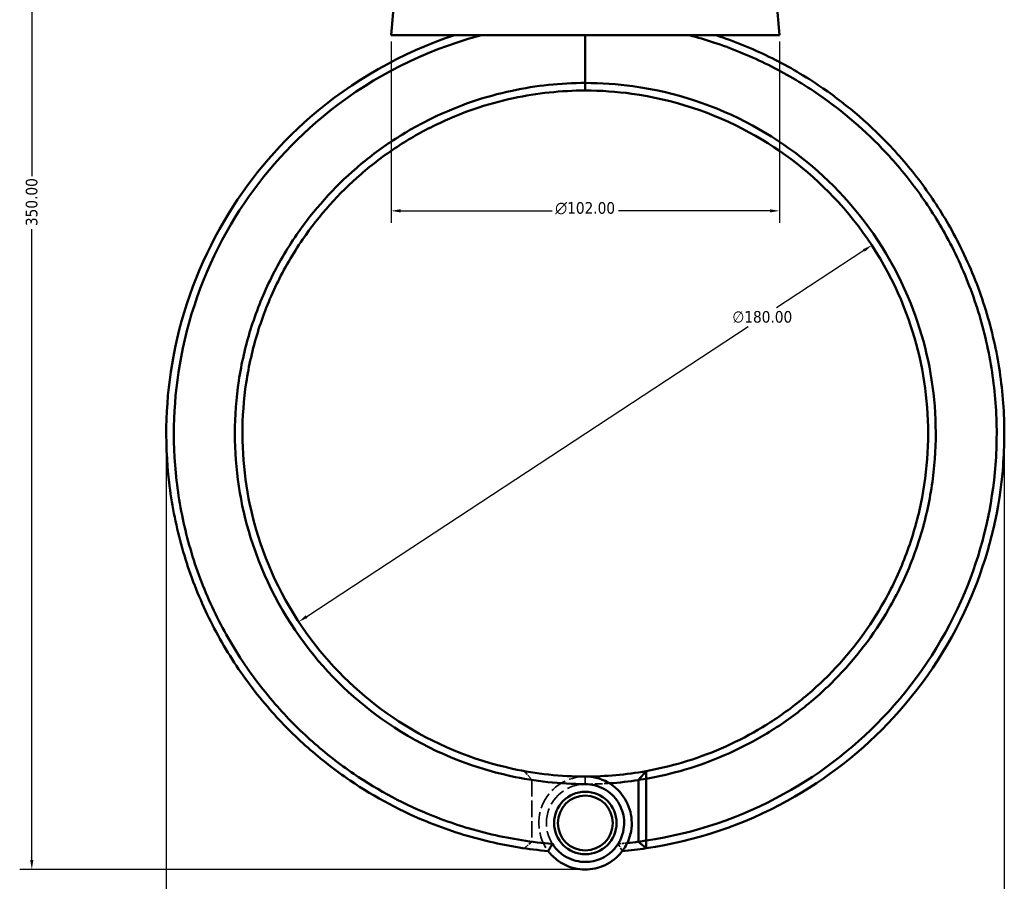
# Model space of a CAD drawing. Header units: millimetres. Extents: x 0 to 893, y 0 to 988.
# Tile 3 of 20: x 266 to 525, y 209 to 435. Entities that reach past the tile are written whole.
import ezdxf

# ---------------------------------------------------------------- set-up
doc = ezdxf.new("R2010")
doc.units = ezdxf.units.MM
doc.linetypes.add('DASHED', pattern=[0.2067, 0.1654, -0.0413])
for name, color, linetype, lineweight in [('Dimension (ANSI)', 7, 'Continuous', 25), ('Hidden (ANSI)', 7, 'DASHED', 35), ('Hidden Narrow (ANSI)', 7, 'DASHED', 25), ('Visible (ANSI)', 7, 'Continuous', 50), ('Visible Narrow (ANSI)', 7, 'Continuous', 35)]:
    doc.layers.add(name, color=color, linetype=linetype, lineweight=lineweight)
doc.styles.add('Note Text (ANSI)', font='tahoma.ttf')
doc.dimstyles.new('Default - mm (ANSI)', dxfattribs={"dimtxt": 3.048, "dimasz": 2.5, "dimexe": 3.175, "dimexo": 1.6002, "dimgap": 0.8, "dimtad": 0, "dimtoh": 1, "dimrnd": 1e-08, "dimzin": 4, "dimdsep": 46, "dimtxsty": 'Note Text (ANSI)', "dimcen": 0.09, "dimdle": 10, "dimclrd": 256, "dimclre": 256, "dimclrt": 256, "dimadec": 1, "dimazin": 1, "dimtfac": 1, "dimtofl": 0, "dimtmove": 0, "dimatfit": 3, "dimfxl": 1, "dimtolj": 1, "dimtzin": 4, "dimlwd": -1, "dimlwe": -1, "dimarcsym": 0})

# ---------------------------------------------------------------- blocks, each defined once
blk = doc.blocks.new('*D6')
at = {"layer": 'Defpoints', "color": 0, "transparency": 16777216}
for p in [(490.03, 375.86), (339.57, 277.06)]:
    blk.add_point(p, dxfattribs=at)
at = {"layer": 'Dimension (ANSI)', "transparency": 16777216}
for p, q in [((487.94, 374.49), (464.97, 359.41)), ((341.66, 278.43), (457.53, 354.52))]:
    blk.add_line(p, q, dxfattribs=at)
for points in [[(487.71, 374.84), (488.17, 374.14), (490.03, 375.86)], [(341.43, 278.78), (341.89, 278.08), (339.57, 277.06)]]:
    blk.add_solid(points, dxfattribs=at)
at = {"layer": 'Dimension (ANSI)', "transparency": 16777216, "insert": (453.41, 358.61), "char_height": 3.048, "attachment_point": 1, "style": 'Note Text (ANSI)'}
blk.add_mtext('\\A1;∅180.00', dxfattribs=at)
blk = doc.blocks.new('*D7')
at = {"layer": 'Defpoints', "color": 0, "transparency": 16777216}
for p in [(304.8, 326.46), (524.8, 326.46), (524.8, 189.58)]:
    blk.add_point(p, dxfattribs=at)
at = {"layer": 'Dimension (ANSI)', "transparency": 16777216}
for p, q in [((304.8, 324.86), (304.8, 186.4)), ((524.8, 324.86), (524.8, 186.4)), ((307.3, 189.58), (407.84, 189.58)), ((522.3, 189.58), (421.76, 189.58))]:
    blk.add_line(p, q, dxfattribs=at)
for points in [[(307.3, 189.99), (307.3, 189.16), (304.8, 189.58)], [(522.3, 189.99), (522.3, 189.16), (524.8, 189.58)]]:
    blk.add_solid(points, dxfattribs=at)
at = {"layer": 'Dimension (ANSI)', "transparency": 16777216, "insert": (408.64, 191.16), "char_height": 3.048, "attachment_point": 1, "style": 'Note Text (ANSI)'}
blk.add_mtext('\\A1;220.00', dxfattribs=at)
blk = doc.blocks.new('*D8')
at = {"layer": 'Defpoints', "color": 0, "transparency": 16777216}
for p in [(269.5, 562.06), (399.5, 562.06), (414.8, 212.06)]:
    blk.add_point(p, dxfattribs=at)
at = {"layer": 'Dimension (ANSI)', "transparency": 16777216}
for p, q in [((397.9, 562.06), (266.32, 562.06)), ((269.5, 559.56), (269.5, 394.03)), ((269.5, 214.56), (269.5, 380.09)), ((413.2, 212.06), (266.32, 212.06))]:
    blk.add_line(p, q, dxfattribs=at)
for points in [[(269.08, 559.56), (269.92, 559.56), (269.5, 562.06)], [(269.08, 214.56), (269.92, 214.56), (269.5, 212.06)]]:
    blk.add_solid(points, dxfattribs=at)
at = {"layer": 'Dimension (ANSI)', "transparency": 16777216, "insert": (267.91, 380.89), "char_height": 3.048, "attachment_point": 1, "rotation": 90, "style": 'Note Text (ANSI)'}
blk.add_mtext('\\A1;350.00', dxfattribs=at)
blk = doc.blocks.new('*D11')
at = {"layer": 'Defpoints', "color": 0, "transparency": 16777216}
for p in [(363.8, 430.96), (465.8, 430.96), (363.8, 384.89)]:
    blk.add_point(p, dxfattribs=at)
at = {"layer": 'Dimension (ANSI)', "transparency": 16777216}
for p, q in [((363.8, 429.36), (363.8, 381.72)), ((465.8, 429.36), (465.8, 381.72)), ((366.3, 384.89), (406.08, 384.89)), ((463.3, 384.89), (423.52, 384.89))]:
    blk.add_line(p, q, dxfattribs=at)
for points in [[(366.3, 385.31), (366.3, 384.48), (363.8, 384.89)], [(463.3, 385.31), (463.3, 384.48), (465.8, 384.89)]]:
    blk.add_solid(points, dxfattribs=at)
at = {"layer": 'Dimension (ANSI)', "transparency": 16777216, "insert": (406.88, 387.19), "char_height": 3.048, "attachment_point": 1, "style": 'Note Text (ANSI)'}
blk.add_mtext('\\A1;{\\fAIGDT|b0|i0;\\H3.0480;\\ln}\\fTahoma|b0|i0;\\H3.0480;102.00', dxfattribs=at)

msp = doc.modelspace()

# ---------------------------------------------------------------- linework, layer by layer
at = {"layer": 'Hidden (ANSI)', "ltscale": 6.929874}
msp.add_line((398.827, 237.889), (400.799, 235.556), dxfattribs=at)
at = {"layer": 'Hidden (ANSI)', "ltscale": 26.060644}
msp.add_line((400.799, 235.532), (400.799, 219.372), dxfattribs=at)
at = {"layer": 'Hidden (ANSI)', "ltscale": 6.272046}
msp.add_line((400.799, 219.355), (398.818, 217.628), dxfattribs=at)
at = {"layer": 'Hidden (ANSI)', "ltscale": 33.997589}
msp.add_arc((414.799, 326.461), 92, 261.24707, 270, dxfattribs=at)
at = {"layer": 'Hidden (ANSI)', "ltscale": 26.198729}
msp.add_arc((414.799, 224.261), 12.2, 90, 217.16087, dxfattribs=at)
at = {"layer": 'Hidden (ANSI)', "ltscale": 29.241877}
for start, end in [(90, 327.66555), (212.33445, 90)]:
    msp.add_arc((414.799, 224.261), 10.2, start, end, dxfattribs=at)
at = {"layer": 'Hidden (ANSI)', "ltscale": 12.098066}
msp.add_arc((414.799, 326.461), 92, 270, 273.95575, dxfattribs=at)
at = {"layer": 'Hidden (ANSI)', "ltscale": 10.30801}
msp.add_arc((414.799, 326.461), 108, 262.55181, 265.42293, dxfattribs=at)
at = {"layer": 'Hidden (ANSI)', "ltscale": 4.591596}
msp.add_arc((414.799, 326.461), 108, 274.57707, 275.85599, dxfattribs=at)
at = {"layer": 'Hidden (ANSI)', "ltscale": 0.064441}
msp.add_rational_spline([(400.799, 235.532), (400.799, 235.544), (400.799, 235.556)], [1.07597981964, 1.07597643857, 1.07597303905], degree=2, dxfattribs=at)
at = {"layer": 'Hidden (ANSI)', "ltscale": 0.044709}
msp.add_rational_spline([(400.799, 219.355), (400.799, 219.364), (400.799, 219.372)], [1.08681766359, 1.08683652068, 1.0868553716], degree=2, dxfattribs=at)
at = {"layer": 'Hidden (ANSI)', "ltscale": 5.676776}
for points in [[(405.076, 216.891), (405.43, 217.531), (405.799, 218.173), (406.181, 218.805)], [(423.417, 218.805), (423.799, 218.173), (424.168, 217.531), (424.522, 216.891)]]:
    msp.add_open_spline(points, degree=3, dxfattribs=at)
at = {"layer": 'Hidden Narrow (ANSI)', "ltscale": 0.024203}
msp.add_line((414.799, 234.461), (414.799, 234.47), dxfattribs=at)
at = {"layer": 'Visible (ANSI)'}
for p, q in [((364.594, 440.048), (363.799, 430.961)), ((465.004, 440.048), (465.799, 430.961)), ((363.799, 430.961), (465.799, 430.961)), ((414.799, 430.961), (414.799, 418.451)), ((414.799, 418.451), (414.799, 430.961)), ((414.799, 416.461), (414.799, 418.451)), ((414.799, 418.451), (414.799, 416.461)), ((428.799, 235.556), (430.771, 237.889)), ((430.799, 235.873), (428.799, 235.556)), ((428.799, 235.556), (428.799, 219.355)), ((430.799, 219.643), (430.799, 235.873)), ((428.799, 219.355), (430.799, 219.643)), ((430.78, 217.628), (428.799, 219.355))]:
    msp.add_line(p, q, dxfattribs=at)
for radius in [8.2, 7.2]:
    msp.add_circle((414.799, 224.261), radius, dxfattribs=at)
for radius, start, end in [(90, 270, 280.22228), (92, 273.95575, 278.75293), (110, 275.07089, 278.35378), (108, 275.85599, 277.44819)]:
    msp.add_arc((414.799, 326.461), radius, start, end, dxfattribs=at)
for points, knots in [([(380.452, 430.961), (366.575, 426.4), (353.626, 419.041), (333.652, 401.668), (325.971, 392.418), (313.529, 371.244), (309.015, 359.181), (304.643, 335.843), (304.26, 324.67), (305.543, 313.693), (306.184, 308.204), (307.24, 302.765), (310.155, 292.108), (312.015, 286.89), (316.495, 276.794), (319.116, 271.915), (325.059, 262.608), (328.381, 258.179), (335.107, 250.493), (338.423, 247.16), (345.452, 240.945), (349.166, 238.062), (359.647, 230.952), (366.734, 227.197), (379.234, 222.225), (384.477, 220.581), (394.835, 218.165), (399.94, 217.347), (405.076, 216.891)], [0.3169911, 0.3169911, 0.3169911, 0.3169911, 0.7146722, 0.7146722, 1.03798, 1.03798, 1.3838528, 1.3838528, 1.6853247, 1.6853247, 1.6853247, 1.8360607, 1.8360607, 1.9867966, 1.9867966, 2.1375326, 2.1375326, 2.2882686, 2.2882686, 2.4163941, 2.4163941, 2.5445197, 2.5445197, 2.7623332, 2.7623332, 2.9120311, 2.9120311, 3.0529272, 3.0529272, 3.0529272, 3.0529272]), ([(406.184, 218.795), (400.812, 219.225), (395.473, 220.058), (384.978, 222.51), (379.823, 224.13), (367.533, 229.028), (360.567, 232.727), (350.268, 239.729), (346.62, 242.567), (339.716, 248.686), (336.46, 251.967), (329.859, 259.531), (326.6, 263.89), (320.773, 273.047), (318.205, 277.846), (313.818, 287.774), (312, 292.904), (309.154, 303.38), (308.127, 308.725), (307.507, 314.117), (306.266, 324.9), (306.664, 335.871), (310.996, 358.774), (315.447, 370.603), (327.685, 391.356), (335.232, 400.417), (354.837, 417.428), (367.535, 424.628), (381.137, 429.09), (383.235, 429.779), (385.354, 430.403), (387.49, 430.961)], [-3.0617291, -3.0617291, -3.0617291, -3.0617291, -2.9120311, -2.9120311, -2.7623332, -2.7623332, -2.5445197, -2.5445197, -2.4163941, -2.4163941, -2.2882686, -2.2882686, -2.1375326, -2.1375326, -1.9867966, -1.9867966, -1.8360607, -1.8360607, -1.6853247, -1.6853247, -1.6853247, -1.3838528, -1.3838528, -1.03798, -1.03798, -0.7146722, -0.7146722, -0.3169911, -0.3169911, -0.3169911, -0.2556583, -0.2556583, -0.2556583, -0.2556583]), ([(430.78, 217.628), (443.743, 219.531), (456.36, 223.775), (478.236, 235.815), (487.696, 243.233), (504.32, 261.295), (511.278, 272.122), (520.478, 293.997), (523.216, 304.831), (524.284, 315.832), (524.818, 321.332), (524.937, 326.873), (524.341, 337.913), (523.626, 343.411), (521.378, 354.238), (519.844, 359.568), (515.994, 369.937), (513.677, 374.977), (508.712, 383.927), (506.167, 387.893), (500.59, 395.468), (497.558, 399.076), (488.781, 408.257), (482.622, 413.433), (471.827, 420.656), (467.492, 423.148), (458.522, 427.521), (453.887, 429.403), (449.147, 430.961)], [0.1460669, 0.1460669, 0.1460669, 0.1460669, 0.5040431, 0.5040431, 0.8281609, 0.8281609, 1.1743413, 1.1743413, 1.4758255, 1.4758255, 1.4758255, 1.6265676, 1.6265676, 1.7773097, 1.7773097, 1.9280518, 1.9280518, 2.0787939, 2.0787939, 2.2069247, 2.2069247, 2.3350555, 2.3350555, 2.5528778, 2.5528778, 2.6887397, 2.6887397, 2.8246015, 2.8246015, 2.8246015, 2.8246015]), ([(442.108, 430.961), (444.244, 430.403), (446.363, 429.779), (448.461, 429.09), (453.108, 427.566), (457.651, 425.725), (466.447, 421.446), (470.699, 419.006), (481.288, 411.936), (487.334, 406.869), (495.952, 397.878), (498.931, 394.343), (504.412, 386.921), (506.915, 383.034), (511.799, 374.262), (514.081, 369.32), (517.877, 359.151), (519.391, 353.922), (521.617, 343.298), (522.329, 337.901), (522.934, 327.063), (522.827, 321.621), (522.312, 316.218), (521.283, 305.411), (518.612, 294.762), (509.608, 273.252), (502.786, 262.599), (486.467, 244.821), (477.173, 237.516), (455.755, 225.703), (443.448, 221.538), (430.799, 219.643)], [-2.8859344, -2.8859344, -2.8859344, -2.8859344, -2.8246015, -2.8246015, -2.8246015, -2.6887397, -2.6887397, -2.5528778, -2.5528778, -2.3350555, -2.3350555, -2.2069247, -2.2069247, -2.0787939, -2.0787939, -1.9280518, -1.9280518, -1.7773097, -1.7773097, -1.6265676, -1.6265676, -1.4758255, -1.4758255, -1.4758255, -1.1743413, -1.1743413, -0.8281609, -0.8281609, -0.5040431, -0.5040431, -0.1487092, -0.1487092, -0.1487092, -0.1487092]), ([(414.799, 418.451), (408.348, 418.451), (401.898, 417.77), (388.391, 414.887), (381.379, 412.482), (371.147, 407.535), (367.655, 405.557), (360.96, 401.161), (357.756, 398.745), (348.77, 390.998), (343.48, 385.1), (336.401, 374.82), (334.067, 370.815), (330.027, 362.5), (328.321, 358.19), (325.576, 349.362), (324.536, 344.845), (323.148, 335.705), (322.799, 331.083), (322.799, 326.461), (322.799, 317.217), (324.203, 307.973), (330.244, 288.55), (335.476, 278.56), (348.572, 261.804), (356.173, 254.841), (374.003, 243.267), (384.405, 238.931), (401.659, 235.177), (408.229, 234.471), (414.799, 234.471)], [-3.1415927, -3.1415927, -3.1415927, -3.1415927, -2.9312711, -2.9312711, -2.6912755, -2.6912755, -2.5606895, -2.5606895, -2.4301036, -2.4301036, -2.1738189, -2.1738189, -2.0230633, -2.0230633, -1.8723076, -1.8723076, -1.721552, -1.721552, -1.5707963, -1.5707963, -1.5707963, -1.269285, -1.269285, -0.9073789, -0.9073789, -0.5757643, -0.5757643, -0.2142133, -0.2142133, 0, 0, 0, 0]), ([(414.799, 236.461), (408.387, 236.461), (401.975, 237.149), (385.132, 240.805), (374.976, 245.028), (357.552, 256.308), (350.118, 263.097), (337.294, 279.444), (332.16, 289.198), (326.213, 308.178), (324.819, 317.216), (324.799, 326.261), (324.789, 330.784), (325.121, 335.308), (326.46, 344.256), (327.468, 348.681), (330.137, 357.329), (331.799, 361.554), (335.739, 369.705), (338.018, 373.633), (344.934, 383.715), (350.108, 389.503), (358.902, 397.107), (362.038, 399.48), (368.595, 403.795), (372.015, 405.739), (382.04, 410.597), (388.912, 412.959), (402.152, 415.792), (408.475, 416.461), (414.799, 416.461)], [0, 0, 0, 0, 0.2142133, 0.2142133, 0.5757643, 0.5757643, 0.9073789, 0.9073789, 1.269285, 1.269285, 1.5707963, 1.5707963, 1.5707963, 1.721552, 1.721552, 1.8723076, 1.8723076, 2.0230633, 2.0230633, 2.1738189, 2.1738189, 2.4301036, 2.4301036, 2.5606895, 2.5606895, 2.6912755, 2.6912755, 2.9312711, 2.9312711, 3.1415927, 3.1415927, 3.1415927, 3.1415927]), ([(430.799, 235.873), (434.235, 236.48), (437.637, 237.282), (448.039, 240.37), (454.842, 243.315), (464.657, 249.047), (467.983, 251.293), (474.316, 256.199), (477.321, 258.859), (485.672, 267.284), (490.484, 273.576), (496.736, 284.375), (498.75, 288.549), (502.127, 297.152), (503.491, 301.581), (505.538, 310.594), (506.221, 315.178), (506.892, 324.396), (506.879, 329.03), (506.519, 333.637), (505.798, 342.851), (503.678, 351.954), (496.142, 370.845), (490.148, 380.397), (475.788, 396.079), (467.669, 402.427), (448.995, 412.577), (438.289, 416.09), (423.162, 418.165), (418.98, 418.451), (414.799, 418.451)], [-2.9668095, -2.9668095, -2.9668095, -2.9668095, -2.8530315, -2.8530315, -2.6130273, -2.6130273, -2.4824181, -2.4824181, -2.3518089, -2.3518089, -2.0955838, -2.0955838, -1.9448632, -1.9448632, -1.7941426, -1.7941426, -1.643422, -1.643422, -1.4927014, -1.4927014, -1.4927014, -1.1912602, -1.1912602, -0.8293785, -0.8293785, -0.49784, -0.49784, -0.1363374, -0.1363374, 0, 0, 0, 0]), ([(414.799, 416.461), (418.898, 416.461), (422.998, 416.18), (437.826, 414.141), (448.319, 410.69), (466.612, 400.722), (474.56, 394.489), (488.604, 379.101), (494.458, 369.733), (501.799, 351.219), (503.854, 342.302), (504.54, 333.283), (504.883, 328.774), (504.885, 324.24), (504.209, 315.223), (503.531, 310.741), (501.51, 301.931), (500.167, 297.603), (496.848, 289.199), (494.871, 285.123), (488.741, 274.581), (484.028, 268.442), (475.858, 260.226), (472.919, 257.632), (466.728, 252.849), (463.477, 250.66), (453.888, 245.075), (447.245, 242.206), (437.206, 239.233), (434.004, 238.472), (430.771, 237.889)], [0, 0, 0, 0, 0.1363374, 0.1363374, 0.49784, 0.49784, 0.8293785, 0.8293785, 1.1912602, 1.1912602, 1.4927014, 1.4927014, 1.4927014, 1.643422, 1.643422, 1.7941426, 1.7941426, 1.9448632, 1.9448632, 2.0955838, 2.0955838, 2.3518089, 2.3518089, 2.4824181, 2.4824181, 2.6130273, 2.6130273, 2.8530315, 2.8530315, 2.962783, 2.962783, 2.962783, 2.962783]), ([(430.799, 235.873), (430.794, 236.209), (430.79, 236.545), (430.78, 237.217), (430.776, 237.553), (430.771, 237.889)], [-0.29867334, -0.29867334, -0.29867334, -0.29867334, -0.14934969, -0.14934969, 0, 0, 0, 0]), ([(405.076, 216.891), (405.806, 215.928), (406.679, 215.076), (409.341, 213.154), (411.336, 212.381), (415.161, 211.937), (416.971, 212.125), (420.488, 213.298), (422.171, 214.349), (424.37, 216.599), (425.087, 217.593), (425.644, 218.673), (426.2, 219.753), (426.596, 220.919), (427.152, 224.043), (427.026, 226.056), (425.836, 229.825), (424.766, 231.574), (421.777, 234.505), (419.788, 235.609), (416.718, 236.347), (415.759, 236.461), (414.799, 236.461)], [-4.0770273, -4.0770273, -4.0770273, -4.0770273, -3.776865, -3.776865, -3.2589381, -3.2589381, -2.8142822, -2.8142822, -2.3328191, -2.3328191, -2.0319047, -2.0319047, -2.0319047, -1.7309903, -1.7309903, -1.2495272, -1.2495272, -0.7641814, -0.7641814, -0.2321496, -0.2321496, 0, 0, 0, 0]), ([(414.799, 234.471), (415.588, 234.471), (416.376, 234.379), (418.902, 233.782), (420.547, 232.888), (423.045, 230.493), (423.954, 229.056), (424.994, 225.932), (425.13, 224.25), (424.705, 221.619), (424.388, 220.632), (423.932, 219.714), (423.476, 218.797), (422.881, 217.949), (421.044, 216.023), (419.624, 215.118), (416.645, 214.106), (415.106, 213.944), (411.859, 214.327), (410.168, 214.995), (407.735, 216.789), (406.859, 217.728), (406.184, 218.795)], [0, 0, 0, 0, 0.2321496, 0.2321496, 0.7641814, 0.7641814, 1.2495272, 1.2495272, 1.7309903, 1.7309903, 2.0319047, 2.0319047, 2.0319047, 2.3328191, 2.3328191, 2.8142822, 2.8142822, 3.2589381, 3.2589381, 3.776865, 3.776865, 4.1479233, 4.1479233, 4.1479233, 4.1479233]), ([(406.184, 218.795), (405.994, 218.48), (405.807, 218.163), (405.441, 217.528), (405.262, 217.21), (405.085, 216.891)], [-0.28448272, -0.28448272, -0.28448272, -0.28448272, -0.14221956, -0.14221956, 0, 0, 0, 0]), ([(430.78, 217.628), (430.784, 217.964), (430.787, 218.299), (430.793, 218.971), (430.796, 219.307), (430.799, 219.643)], [-0.27002045, -0.27002045, -0.27002045, -0.27002045, -0.1350169, -0.1350169, 0, 0, 0, 0])]:
    msp.add_open_spline(points, degree=3, knots=knots, dxfattribs=at)
msp.add_open_spline([(405.085, 216.891), (405.082, 216.891), (405.079, 216.891), (405.076, 216.891)], degree=3, dxfattribs=at)
at = {"layer": 'Visible Narrow (ANSI)'}
msp.add_line((414.799, 234.57), (414.799, 236.361), dxfattribs=at)

# ---------------------------------------------------------------- dimensions: what is measured, and where the dimension line sits
at = {"layer": 'Dimension (ANSI)'}
for base, p1, p2, angle, picture, middle in [((269.499, 562.061), (414.798, 212.062), (399.499, 562.061), 90, '*D8', (269.499, 387.061)), ((524.799, 189.575), (304.799, 326.461), (524.799, 326.461), 180, '*D7', (414.799, 189.575))]:
    dim = msp.add_linear_dim(base=base, p1=p1, p2=p2, angle=angle, dimstyle='Default - mm (ANSI)', override={"dimgap": 0.8, "dimtoh": 0, "dimdec": 2, "dimtol": 0, "dimlim": 0, "dimtp": 0, "dimtm": 0, "dimtdec": 2, "dimatfit": 1}, dxfattribs=at)
    dim.commit()
    dim.dimension.update_dxf_attribs({"geometry": picture, "text_midpoint": middle, "dimtype": 160})
dim = msp.add_linear_dim(base=(363.799, 384.895), p1=(465.799, 430.961), p2=(363.799, 430.961), angle=180, text='{\\fAIGDT|b0|i0;\\H3.0480;\\ln}\\fTahoma|b0|i0;\\H3.0480;<>', dimstyle='Default - mm (ANSI)', override={"dimgap": 0.8, "dimtoh": 0, "dimdec": 2, "dimtol": 0, "dimlim": 0, "dimtp": 0, "dimtm": 0, "dimtdec": 2, "dimatfit": 1}, dxfattribs=at)
dim.commit()
dim.dimension.update_dxf_attribs({"geometry": '*D11', "text_midpoint": (414.799, 384.895), "dimtype": 160})
dim = msp.add_diameter_dim_2p(p1=(339.57, 277.058), p2=(490.028, 375.864), dimstyle='Default - mm (ANSI)', override={"dimgap": 0.8, "dimtih": 1, "dimdec": 2, "dimlfac": 1, "dimtol": 0, "dimlim": 0, "dimtp": 0, "dimtm": 0, "dimtdec": 2, "dimtofl": 1, "dimatfit": 2}, dxfattribs=at)
dim.commit()
dim.dimension.update_dxf_attribs({"geometry": '*D6', "text_midpoint": (461.248, 356.964), "dimtype": 163})

doc.saveas('drawing.dxf')
